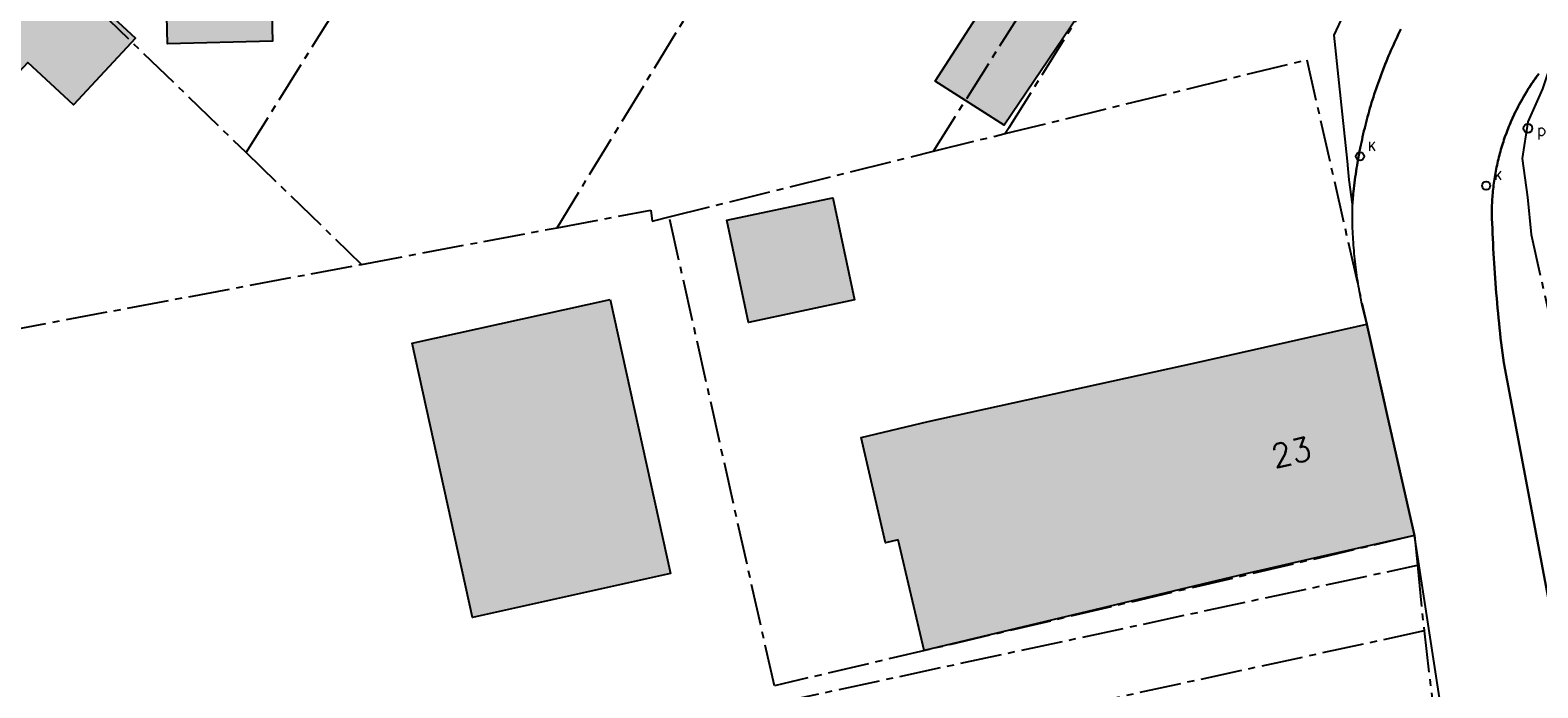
# Model space of a CAD drawing. Header units: metres. Extents: x 202952 to 203755, y 348959 to 349702.
# Tile 64 of 91: x 203087 to 203139, y 349539 to 349561. Entities that reach past the tile are written whole.
import ezdxf
from ezdxf.enums import TextEntityAlignment as Align

# ---------------------------------------------------------------- set-up
doc = ezdxf.new("R2010")
doc.units = ezdxf.units.M
doc.linetypes.add('1-200 CENTER', pattern=[4.28625, 2.8575, -0.47625, 0.47625, -0.47625])
for name, color, linetype in [('PH-BEST-BEBOUWING', 1, 'Continuous'), ('PH-BEST-BEBOUWING-ARCERING', 254, 'Continuous'), ('PH-BEST-HUISNUMMER', 7, 'Continuous'), ('PH-BEST-KADASTRALE-GRENS', 240, '1-200 CENTER'), ('PH-BEST-KOLK', 8, 'Continuous'), ('PH-BEST-PAAL', 6, 'Continuous'), ('PH-BEST-WEGDEEL', 254, 'Continuous')]:
    doc.layers.add(name, color=color, linetype=linetype)
doc.styles.add('RDL_MAATVOERING', font='romans.shx')
doc.styles.add('ROMANS', font='romans.shx')

# ---------------------------------------------------------------- blocks, each defined once
blk = doc.blocks.new('*U35')
blk.add_circle((0, 0), 0.142)
at = {"ltscale": 0.05, "style": 'ROMANS'}
blk.add_text('K', height=0.3, dxfattribs=at).set_placement((0.277, 0.195))
blk = doc.blocks.new('Afzetpaal')
blk.add_circle((0, 0), 0.15)
at = {"style": 'RDL_MAATVOERING'}
blk.add_text('pl', height=0.4, dxfattribs=at).set_placement((0.302, -0.254))

msp = doc.modelspace()

# ---------------------------------------------------------------- hatches: boundary and pattern name
at = {"layer": 'PH-BEST-BEBOUWING-ARCERING'}
for points in [[(203075.354, 349561.702), (203075.386, 349561.737), (203070.125, 349566.59), (203072.823, 349569.465), (203075.07, 349571.86), (203079.45, 349567.75), (203080.24, 349566.995), (203081.583, 349565.717), (203085.619, 349569.94), (203087.334, 349572.842), (203091.199, 349570.431), (203088.901, 349566.757), (203090.143, 349565.572), (203088.213, 349563.55), (203090.946, 349561.027), (203088.813, 349558.734), (203087.244, 349560.182), (203086.253, 349559.142), (203085.175, 349560.197), (203081.303, 349556.057), (203079.2, 349557.892), (203079.297, 349558.012)], [(203095.573, 349564.285), (203095.655, 349560.92), (203092.052, 349560.832), (203091.97, 349564.197)], [(203124.26, 349563.12), (203123.874, 349562.547), (203120.831, 349558.029), (203118.45, 349559.54), (203121.63, 349564.47), (203124.24, 349563.131)], [(203114.762, 349555.499), (203114.931, 349555.535), (203115.674, 349552.025), (203112.03, 349551.253), (203111.286, 349554.763)], [(203107.276, 349552.036), (203109.355, 349542.615), (203102.542, 349541.111), (203100.462, 349550.532)], [(203117.181, 349543.773), (203116.747, 349543.671), (203115.908, 349547.299), (203118.209, 349547.84), (203127.45, 349549.87), (203133.3, 349551.19), (203133.993, 349548.118), (203134.94, 349543.92), (203131.343, 349543.108), (203129.09, 349542.6), (203118.077, 349539.975)]]:
    msp.add_hatch(color=256, dxfattribs=at).paths.add_polyline_path(points)

# ---------------------------------------------------------------- linework, layer by layer
at = {"layer": 'PH-BEST-BEBOUWING'}
for points in [[(203075.354, 349561.702), (203075.386, 349561.737), (203070.125, 349566.59), (203072.823, 349569.465), (203075.07, 349571.86), (203079.45, 349567.75), (203080.24, 349566.995), (203081.583, 349565.717), (203085.619, 349569.94), (203087.334, 349572.842), (203091.199, 349570.431), (203088.901, 349566.757), (203090.143, 349565.572), (203088.213, 349563.55), (203090.946, 349561.027), (203088.813, 349558.734), (203087.244, 349560.182), (203086.253, 349559.142), (203085.175, 349560.197), (203081.303, 349556.057), (203079.2, 349557.892), (203079.297, 349558.012), (203075.354, 349561.702)], [(203095.573, 349564.285), (203095.655, 349560.92), (203092.052, 349560.832), (203091.97, 349564.197), (203095.573, 349564.285)], [(203124.26, 349563.12), (203123.874, 349562.547), (203120.831, 349558.029), (203118.45, 349559.54), (203121.63, 349564.47), (203124.24, 349563.131), (203124.26, 349563.12)], [(203114.762, 349555.499), (203114.931, 349555.535), (203115.674, 349552.025), (203112.03, 349551.253), (203111.286, 349554.763), (203114.762, 349555.499)], [(203107.276, 349552.036), (203109.355, 349542.615), (203102.542, 349541.111), (203100.462, 349550.532), (203107.276, 349552.036)], [(203117.181, 349543.773), (203116.747, 349543.671), (203115.908, 349547.299), (203118.209, 349547.84), (203127.45, 349549.87), (203133.3, 349551.19), (203133.993, 349548.118), (203134.94, 349543.92), (203131.343, 349543.108), (203129.09, 349542.6), (203118.077, 349539.975), (203117.181, 349543.773)]]:
    msp.add_lwpolyline(points, close=True, dxfattribs=at)
at = {"layer": 'PH-BEST-KADASTRALE-GRENS', "ltscale": 0.5}
for p, q in [((203094.75, 349557.088), (203112.925, 349586.132)), ((203105.449, 349554.505), (203120.899, 349579.807)), ((203118.392, 349557.137), (203128.771, 349573.551)), ((203088.143, 349563.477), (203094.75, 349557.088)), ((203120.994, 349557.949), (203124.253, 349563.152)), ((203120.994, 349557.949), (203120.864, 349557.742)), ((203118.392, 349557.137), (203120.864, 349557.742)), ((203094.75, 349557.088), (203098.72, 349553.246)), ((203109.305, 349554.877), (203118.392, 349557.137)), ((203112.922, 349538.757), (203109.305, 349554.877)), ((203098.72, 349553.246), (203105.449, 349554.505)), ((203086.46, 349550.953), (203098.72, 349553.246)), ((203134.94, 349543.92), (203112.922, 349538.757)), ((203134.94, 349543.92), (203135.046, 349542.905)), ((203135.046, 349542.905), (203135.271, 349540.644)), ((203135.271, 349540.644), (203136.705, 349528.642))]:
    msp.add_line(p, q, dxfattribs=at)
for points in [[(203145.186, 349563.198), (203143.478, 349562.988), (203142.498, 349562.606), (203141.294, 349562.098), (203140.467, 349561.367), (203139.767, 349560.561), (203139.344, 349559.278), (203138.845, 349558.146), (203138.647, 349556.889), (203138.827, 349555.556), (203138.956, 349554.273), (203142.239, 349539.547), (203143.086, 349527.413)], [(203120.864, 349557.742), (203131.238, 349560.28), (203133.3, 349551.19), (203134.94, 349543.92)], [(203105.449, 349554.505), (203108.673, 349555.11), (203108.723, 349554.733), (203109.305, 349554.877)], [(203079.608, 349530.977), (203113.051, 349538.183), (203135.046, 349542.905)], [(203135.271, 349540.644), (203108.416, 349534.82), (203110.884, 349523.091)]]:
    msp.add_lwpolyline(points, dxfattribs=at)
at = {"layer": 'PH-BEST-WEGDEEL'}
for points in [[(203134.474, 349561.328), (203134.429, 349561.238), (203134.385, 349561.147), (203134.342, 349561.056), (203134.299, 349560.965), (203134.257, 349560.874), (203134.215, 349560.782), (203134.174, 349560.69), (203134.133, 349560.598), (203134.093, 349560.506), (203134.053, 349560.413), (203134.014, 349560.32), (203133.976, 349560.227), (203133.938, 349560.134), (203133.901, 349560.041), (203133.864, 349559.947), (203133.828, 349559.853), (203133.792, 349559.759), (203133.757, 349559.664), (203133.723, 349559.569), (203133.689, 349559.474), (203133.656, 349559.379), (203133.623, 349559.284), (203133.591, 349559.189), (203133.56, 349559.093), (203133.529, 349558.997), (203133.499, 349558.901), (203133.469, 349558.805), (203133.44, 349558.708), (203133.411, 349558.612), (203133.383, 349558.515), (203133.356, 349558.418), (203133.329, 349558.321), (203133.303, 349558.224), (203133.278, 349558.126), (203133.253, 349558.028), (203133.229, 349557.931), (203133.205, 349557.833), (203133.182, 349557.735), (203133.159, 349557.636), (203133.137, 349557.538), (203133.116, 349557.439), (203133.095, 349557.341), (203133.075, 349557.242), (203133.055, 349557.143), (203133.036, 349557.044), (203133.018, 349556.945), (203133, 349556.846), (203132.983, 349556.747), (203132.966, 349556.648), (203132.95, 349556.548), (203132.935, 349556.449), (203132.921, 349556.349), (203132.907, 349556.249), (203132.893, 349556.149), (203132.88, 349556.049), (203132.868, 349555.949), (203132.856, 349555.849), (203132.845, 349555.749), (203132.838, 349555.678), (203132.831, 349555.606), (203132.824, 349555.535), (203132.817, 349555.463), (203132.811, 349555.392), (203132.805, 349555.32), (203132.805, 349555.32), (203132.7, 349556.149), (203132.66, 349556.528), (203132.633, 349556.79), (203132.347, 349559.492), (203132.174, 349561.131), (203132.842, 349562.56)], [(203136.299, 349535.151), (203134.94, 349543.92), (203133.993, 349548.118), (203133.3, 349551.19), (203133.276, 349551.282), (203133.253, 349551.375), (203133.23, 349551.467), (203133.208, 349551.56), (203133.187, 349551.652), (203133.166, 349551.745), (203133.145, 349551.838), (203133.125, 349551.931), (203133.106, 349552.024), (203133.087, 349552.118), (203133.069, 349552.211), (203133.052, 349552.305), (203133.036, 349552.399), (203133.02, 349552.493), (203133.004, 349552.587), (203132.989, 349552.681), (203132.974, 349552.775), (203132.96, 349552.869), (203132.947, 349552.963), (203132.934, 349553.058), (203132.922, 349553.152), (203132.91, 349553.246), (203132.899, 349553.341), (203132.889, 349553.435), (203132.88, 349553.53), (203132.871, 349553.624), (203132.862, 349553.719), (203132.854, 349553.814), (203132.846, 349553.909), (203132.839, 349554.004), (203132.833, 349554.099), (203132.827, 349554.194), (203132.822, 349554.289), (203132.818, 349554.384), (203132.814, 349554.48), (203132.811, 349554.575), (203132.808, 349554.67), (203132.806, 349554.765), (203132.805, 349554.86), (203132.804, 349554.955), (203132.804, 349555.051), (203132.804, 349555.146), (203132.805, 349555.32), (203132.811, 349555.392), (203132.817, 349555.463), (203132.824, 349555.535), (203132.831, 349555.606), (203132.838, 349555.678), (203132.845, 349555.749), (203132.856, 349555.849), (203132.868, 349555.949), (203132.88, 349556.049), (203132.893, 349556.149), (203132.907, 349556.249), (203132.921, 349556.349), (203132.935, 349556.449), (203132.95, 349556.548), (203132.966, 349556.648), (203132.983, 349556.747), (203133, 349556.846), (203133.018, 349556.945), (203133.036, 349557.044), (203133.055, 349557.143), (203133.075, 349557.242), (203133.095, 349557.341), (203133.116, 349557.439), (203133.137, 349557.538), (203133.159, 349557.636), (203133.182, 349557.735), (203133.205, 349557.833), (203133.229, 349557.931), (203133.253, 349558.028), (203133.278, 349558.126), (203133.303, 349558.224), (203133.329, 349558.321), (203133.356, 349558.418), (203133.383, 349558.515), (203133.411, 349558.612), (203133.44, 349558.708), (203133.469, 349558.805), (203133.499, 349558.901), (203133.529, 349558.997), (203133.56, 349559.093), (203133.591, 349559.189), (203133.623, 349559.284), (203133.656, 349559.379), (203133.689, 349559.474), (203133.723, 349559.569), (203133.757, 349559.664), (203133.792, 349559.759), (203133.828, 349559.853), (203133.864, 349559.947), (203133.901, 349560.041), (203133.938, 349560.134), (203133.976, 349560.227), (203134.014, 349560.32), (203134.053, 349560.413), (203134.093, 349560.506), (203134.133, 349560.598), (203134.174, 349560.69), (203134.215, 349560.782), (203134.257, 349560.874), (203134.299, 349560.965), (203134.342, 349561.056), (203134.385, 349561.147), (203134.429, 349561.238), (203134.474, 349561.328)], [(203140.082, 349538.928), (203138.01, 349549.86), (203137.988, 349550.031), (203137.967, 349550.201), (203137.946, 349550.372), (203137.926, 349550.543), (203137.906, 349550.713), (203137.887, 349550.884), (203137.869, 349551.055), (203137.851, 349551.226), (203137.834, 349551.397), (203137.817, 349551.568), (203137.801, 349551.739), (203137.785, 349551.91), (203137.77, 349552.081), (203137.756, 349552.253), (203137.742, 349552.424), (203137.729, 349552.596), (203137.716, 349552.767), (203137.704, 349552.939), (203137.692, 349553.11), (203137.681, 349553.282), (203137.671, 349553.453), (203137.661, 349553.625), (203137.652, 349553.796), (203137.643, 349553.968), (203137.635, 349554.14), (203137.627, 349554.311), (203137.62, 349554.483), (203137.614, 349554.655), (203137.608, 349554.827), (203137.603, 349554.999), (203137.603, 349555.069), (203137.604, 349555.138), (203137.606, 349555.208), (203137.608, 349555.277), (203137.611, 349555.347), (203137.615, 349555.416), (203137.619, 349555.485), (203137.624, 349555.555), (203137.629, 349555.624), (203137.635, 349555.693), (203137.642, 349555.763), (203137.649, 349555.832), (203137.657, 349555.901), (203137.665, 349555.97), (203137.674, 349556.039), (203137.684, 349556.108), (203137.694, 349556.177), (203137.705, 349556.246), (203137.716, 349556.315), (203137.728, 349556.383), (203137.74, 349556.452), (203137.753, 349556.52), (203137.767, 349556.588), (203137.782, 349556.656), (203137.797, 349556.724), (203137.812, 349556.792), (203137.828, 349556.86), (203137.845, 349556.928), (203137.862, 349556.995), (203137.88, 349557.062), (203137.898, 349557.129), (203137.917, 349557.196), (203137.937, 349557.263), (203137.957, 349557.33), (203137.978, 349557.396), (203137.999, 349557.462), (203138.021, 349557.528), (203138.044, 349557.593), (203138.067, 349557.659), (203138.091, 349557.724), (203138.115, 349557.79), (203138.139, 349557.855), (203138.165, 349557.92), (203138.191, 349557.985), (203138.217, 349558.049), (203138.244, 349558.113), (203138.271, 349558.177), (203138.299, 349558.241), (203138.328, 349558.304), (203138.357, 349558.367), (203138.387, 349558.43), (203138.417, 349558.493), (203138.448, 349558.555), (203138.48, 349558.617), (203138.511, 349558.678), (203138.543, 349558.738), (203138.575, 349558.798), (203138.608, 349558.858), (203138.641, 349558.918), (203138.675, 349558.977), (203138.71, 349559.037), (203138.746, 349559.097), (203138.782, 349559.157), (203138.819, 349559.216), (203138.856, 349559.275), (203138.894, 349559.334), (203138.932, 349559.393), (203138.971, 349559.451), (203139.011, 349559.509), (203139.051, 349559.566), (203139.091, 349559.623), (203139.132, 349559.68), (203139.173, 349559.736), (203139.215, 349559.792)], [(203139.215, 349559.792), (203139.173, 349559.736), (203139.132, 349559.68), (203139.091, 349559.623), (203139.051, 349559.566), (203139.011, 349559.509), (203138.971, 349559.451), (203138.932, 349559.393), (203138.894, 349559.334), (203138.856, 349559.275), (203138.819, 349559.216), (203138.782, 349559.157), (203138.746, 349559.097), (203138.71, 349559.037), (203138.675, 349558.977), (203138.641, 349558.918), (203138.608, 349558.858), (203138.575, 349558.798), (203138.543, 349558.738), (203138.511, 349558.678), (203138.48, 349558.617), (203138.448, 349558.555), (203138.417, 349558.493), (203138.387, 349558.43), (203138.357, 349558.367), (203138.328, 349558.304), (203138.299, 349558.241), (203138.271, 349558.177), (203138.244, 349558.113), (203138.217, 349558.049), (203138.191, 349557.985), (203138.165, 349557.92), (203138.139, 349557.855), (203138.115, 349557.79), (203138.091, 349557.724), (203138.067, 349557.659), (203138.044, 349557.593), (203138.021, 349557.528), (203137.999, 349557.462), (203137.978, 349557.396), (203137.957, 349557.33), (203137.937, 349557.263), (203137.917, 349557.196), (203137.898, 349557.129), (203137.88, 349557.062), (203137.862, 349556.995), (203137.845, 349556.928), (203137.828, 349556.86), (203137.812, 349556.792), (203137.797, 349556.724), (203137.782, 349556.656), (203137.767, 349556.588), (203137.753, 349556.52), (203137.74, 349556.452), (203137.728, 349556.383), (203137.716, 349556.315), (203137.705, 349556.246), (203137.694, 349556.177), (203137.684, 349556.108), (203137.674, 349556.039), (203137.665, 349555.97), (203137.657, 349555.901), (203137.649, 349555.832), (203137.642, 349555.763), (203137.635, 349555.693), (203137.629, 349555.624), (203137.624, 349555.555), (203137.619, 349555.485), (203137.615, 349555.416), (203137.611, 349555.347), (203137.608, 349555.277), (203137.606, 349555.208), (203137.604, 349555.138), (203137.603, 349555.069), (203137.603, 349554.999), (203137.608, 349554.827), (203137.614, 349554.655), (203137.62, 349554.483), (203137.627, 349554.311), (203137.635, 349554.14), (203137.643, 349553.968), (203137.652, 349553.796), (203137.661, 349553.625), (203137.671, 349553.453), (203137.681, 349553.282), (203137.692, 349553.11), (203137.704, 349552.939), (203137.716, 349552.767), (203137.729, 349552.596), (203137.742, 349552.424), (203137.756, 349552.253), (203137.77, 349552.081), (203137.785, 349551.91), (203137.801, 349551.739), (203137.817, 349551.568), (203137.834, 349551.397), (203137.851, 349551.226), (203137.869, 349551.055), (203137.887, 349550.884), (203137.906, 349550.713), (203137.926, 349550.543), (203137.946, 349550.372), (203137.967, 349550.201), (203137.988, 349550.031), (203138.01, 349549.86), (203140.082, 349538.928)]]:
    msp.add_lwpolyline(points, dxfattribs=at)

# ---------------------------------------------------------------- block references
at = {"layer": 'PH-BEST-KOLK'}
for p in [(203133.068, 349556.959), (203137.408, 349555.953)]:
    msp.add_blockref('*U35', p, dxfattribs=at)
at = {"layer": 'PH-BEST-PAAL'}
msp.add_blockref('Afzetpaal', (203138.844, 349557.922), dxfattribs=at)

# ---------------------------------------------------------------- texts
at = {"layer": 'PH-BEST-HUISNUMMER', "style": 'ROMANS'}
msp.add_text('23', height=0.8, rotation=13.5, dxfattribs=at).set_placement((203130.706, 349546.784), align=Align.MIDDLE_CENTER)

doc.saveas('drawing.dxf')
